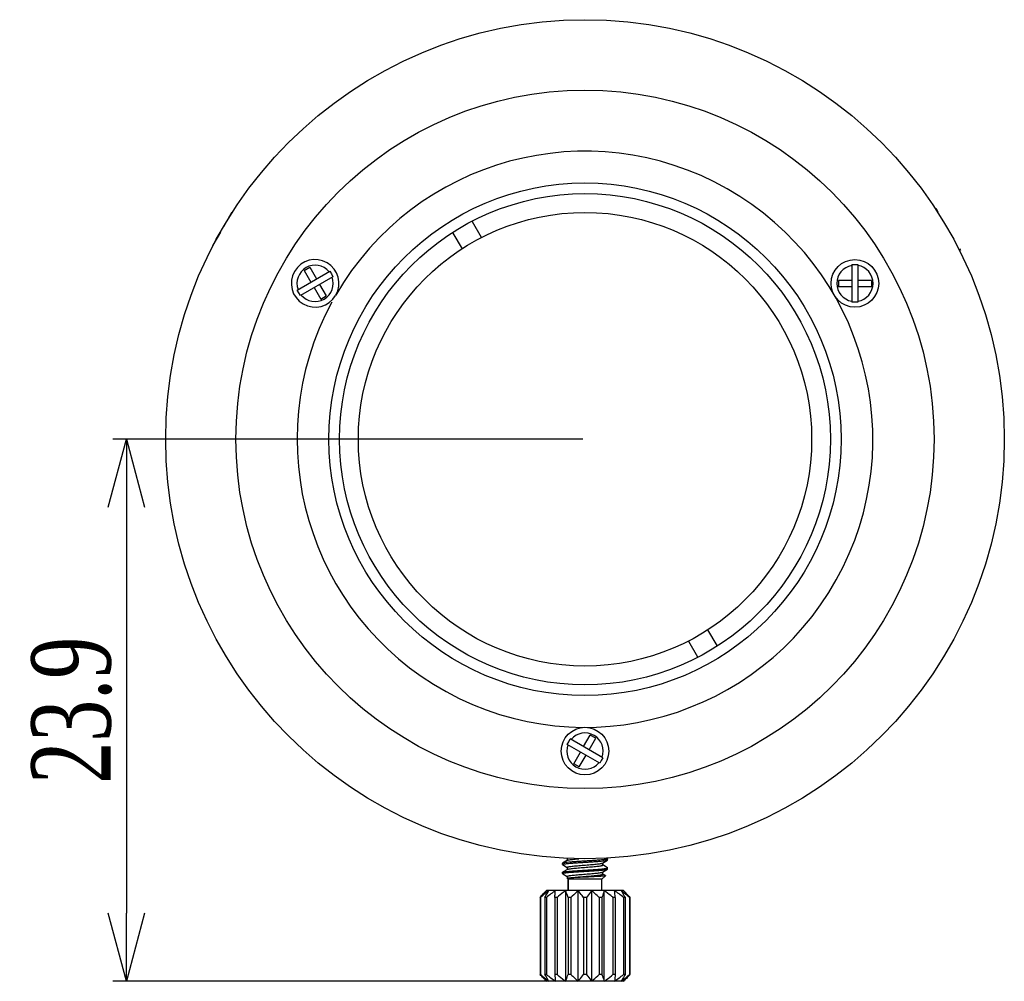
# Model space of a CAD drawing. Header units: millimetres. Extents: x 536 to 656, y -64 to 28.
# Tile 6 of 6: x 613 to 656, y -32 to 11. Entities that reach past the tile are written whole.
import ezdxf

# ---------------------------------------------------------------- set-up
doc = ezdxf.new("R2010")
doc.units = ezdxf.units.MM
doc.layers.get('0').update_dxf_attribs({"color": 50})
doc.layers.add('标注', color=7, linetype='Continuous', lineweight=9)
doc.styles.get("Standard").update_dxf_attribs({"font": 'times.ttf', "width": 0.7})
doc.dimstyles.new('ISO-25', dxfattribs={"dimtxt": 3.5, "dimasz": 3, "dimexe": 0.6, "dimexo": 0.1, "dimtad": 1, "dimdec": 3, "dimdsep": 46, "dimtxsty": 'Standard', "dimblk": 'OPEN30', "dimcen": 2.5, "dimadec": 3, "dimazin": 2, "dimtm": 1e-09, "dimtfac": 1, "dimtdec": 3, "dimtmove": 0, "dimatfit": 3, "dimldrblk": 'OPEN30', "dimfxl": 1, "dimtolj": 1, "dimarcsym": 0})

# ---------------------------------------------------------------- blocks, each defined once
blk = doc.blocks.new('_Open30')
at = {"color": 0, "linetype": 'ByBlock', "lineweight": -2}
for p, q in [((-1, 0.268), (0, 0)), ((0, 0), (-1, -0.268)), ((0, 0), (-1, 0))]:
    blk.add_line(p, q, dxfattribs=at)
blk = doc.blocks.new('*D9')
at = {"layer": 'Defpoints', "color": 0, "ltscale": 0.1, "transparency": 16777216}
for p in [(637.659, -7.657), (617.425, -31.557), (636.357, -31.557)]:
    blk.add_point(p, dxfattribs=at)
at = {"layer": '标注', "color": 0, "lineweight": -2, "ltscale": 0.1, "transparency": 16777216}
for p, q in [((637.559, -7.657), (616.825, -7.657)), ((617.425, -10.657), (617.425, -28.557)), ((636.257, -31.557), (616.825, -31.557))]:
    blk.add_line(p, q, dxfattribs=at)
at = {"layer": '标注', "color": 0, "lineweight": -2, "ltscale": 0.1, "transparency": 16777216, "xscale": 3, "yscale": 3, "zscale": 3}
for p, rotation in [((617.425, -7.657), 90), ((617.425, -31.557), 270)]:
    blk.add_blockref('_Open30', p, dxfattribs=dict(at, rotation=rotation))
at = {"layer": '标注', "color": 0, "ltscale": 0.1, "transparency": 16777216, "insert": (615.014, -19.607), "char_height": 3.5, "attachment_point": 5, "rotation": 90}
blk.add_mtext('\\A1;23.9', dxfattribs=at)

msp = doc.modelspace()

# ---------------------------------------------------------------- linework, layer by layer
at = {"color": 0, "linetype": 'Continuous'}
for p, q in [((622.0378, 2.2857), (621.7084, 1.7151)), ((622.0378, 2.2857), (621.7084, 1.7151)), ((653.1416, 2.5266), (653.2334, 2.3676)), ((633.0985, 1.2423), (632.698, 1.9359)), ((621.5702, 1.4758), (621.2378, 0.9)), ((621.5702, 1.4758), (621.2378, 0.9)), ((631.832, 1.4359), (632.2325, 0.7423)), ((654.1761, 0.7349), (654.2198, 0.6591)), ((649.4259, 0.0469), (649.4259, -1.6112)), ((649.4259, 0.0469), (649.5671, 0.0469)), ((649.5671, 0.0469), (649.7023, 0.0469)), ((649.7023, 0.0469), (649.7023, -1.6112)), ((624.9658, -1.0796), (626.4018, -0.2506)), ((625.272, -0.2161), (625.5165, -0.0749)), ((625.272, -0.2161), (625.5693, -0.7312)), ((625.5165, -0.0749), (625.8139, -0.59)), ((626.4018, -0.2506), (626.4693, -0.3676)), ((626.4693, -0.3676), (626.5399, -0.4899)), ((626.5399, -0.4899), (625.104, -1.3189)), ((625.952, -0.8293), (626.2464, -1.3392)), ((648.8372, -0.65), (648.8372, -0.9323)), ((649.4259, -0.65), (648.8372, -0.65)), ((650.297, -0.65), (649.7023, -0.65)), ((650.297, -0.65), (650.297, -0.9323)), ((625.0334, -1.1967), (624.9658, -1.0796)), ((625.104, -1.3189), (625.0334, -1.1967)), ((625.7075, -0.9705), (626.0019, -1.4803)), ((649.4259, -0.9323), (648.8372, -0.9323)), ((650.297, -0.9323), (649.7023, -0.9323)), ((626.0019, -1.4803), (626.2464, -1.3392)), ((649.5671, -1.6112), (649.4259, -1.6112)), ((649.7023, -1.6112), (649.5671, -1.6112)), ((643.4865, -16.7502), (643.086, -16.0566)), ((642.22, -16.5566), (642.6204, -17.2502)), ((637.5998, -21.2098), (637.8941, -20.6999)), ((637.8443, -21.351), (638.1386, -20.8411)), ((638.1386, -20.8411), (637.8941, -20.6999)), ((636.8737, -21.1097), (636.9413, -20.9926)), ((638.3096, -21.9387), (636.8737, -21.1097)), ((636.9413, -20.9926), (637.0119, -20.8704)), ((638.4478, -21.6994), (637.0119, -20.8704)), ((637.1642, -21.9642), (637.4616, -21.4491)), ((637.4087, -22.1053), (637.7061, -21.5903)), ((638.4478, -21.6994), (638.3772, -21.8217)), ((637.4087, -22.1053), (637.1642, -21.9642)), ((638.3772, -21.8217), (638.3096, -21.9387)), ((636.6653, -26.3502), (636.6592, -26.3571)), ((636.6592, -26.4072), (636.6592, -26.3571)), ((636.6592, -26.3571), (636.6592, -26.4072)), ((636.6653, -26.4141), (636.6592, -26.4072)), ((636.8834, -26.2232), (636.6653, -26.3502)), ((636.6653, -26.4141), (636.8757, -26.5366)), ((636.8757, -26.1321), (636.8757, -26.2277)), ((638.4351, -26.3411), (638.6532, -26.2141)), ((638.4427, -26.4321), (638.4427, -26.3366)), ((638.6532, -26.5502), (638.4427, -26.4277)), ((638.6532, -26.1502), (638.6221, -26.1321)), ((638.6532, -26.1502), (638.6592, -26.1571)), ((638.6532, -26.2141), (638.6592, -26.2072)), ((638.6592, -26.2072), (638.6592, -26.1571)), ((636.6592, -26.7571), (636.6653, -26.7502)), ((636.6592, -26.8071), (636.6592, -26.7571)), ((636.6822, -26.824), (636.6593, -26.8072)), ((636.8834, -26.6232), (636.6653, -26.7502)), ((636.6822, -26.824), (636.8757, -26.9366)), ((636.8757, -26.5321), (636.8757, -26.6277)), ((636.8757, -26.9321), (636.8757, -27.0236)), ((638.4092, -27.0571), (638.5641, -26.9022)), ((638.4351, -26.7411), (638.6532, -26.6141)), ((638.4427, -26.8321), (638.4427, -26.7366)), ((638.5624, -26.8974), (638.4427, -26.8277)), ((638.5624, -26.8974), (638.5641, -26.9022)), ((638.6532, -26.5502), (638.6592, -26.5571)), ((638.6532, -26.6141), (638.6592, -26.6072)), ((638.6592, -26.6072), (638.6592, -26.5571)), ((636.8827, -27.0236), (636.8757, -27.0236)), ((636.9092, -27.0571), (636.8757, -27.0236)), ((638.4092, -27.0571), (636.9092, -27.0571)), ((636.9092, -27.5571), (636.9092, -27.0571)), ((636.9092, -27.0571), (636.9092, -27.5571)), ((638.4092, -27.5571), (638.4092, -27.0571)), ((639.3592, -27.5571), (635.9592, -27.5571)), ((636.8092, -31.5571), (636.8092, -27.5571)), ((637.364, -31.5571), (637.364, -27.5571)), ((637.9544, -31.5571), (637.9544, -27.5571)), ((638.5092, -31.5571), (638.5092, -27.5571)), ((635.7025, -27.8571), (635.679, -27.8571)), ((635.679, -27.8571), (635.679, -31.2571)), ((635.7025, -27.8571), (635.7025, -31.2571)), ((635.9621, -27.8571), (635.8943, -27.8571)), ((635.8943, -27.8571), (635.8943, -31.2571)), ((635.9621, -27.8571), (635.9621, -31.2571)), ((636.4264, -27.8571), (636.3224, -27.8571)), ((636.3224, -27.8571), (636.3224, -31.2571)), ((636.4264, -27.8571), (636.4264, -31.2571)), ((637.0394, -27.8571), (636.9118, -27.8571)), ((636.9118, -27.8571), (636.9118, -31.2571)), ((637.0394, -27.8571), (637.0394, -31.2571)), ((637.7271, -27.8571), (637.5914, -27.8571)), ((637.5914, -27.8571), (637.5914, -31.2571)), ((637.7271, -27.8571), (637.7271, -31.2571)), ((638.4067, -27.8571), (638.2791, -27.8571)), ((638.2791, -27.8571), (638.2791, -31.2571)), ((638.4067, -27.8571), (638.4067, -31.2571)), ((638.9961, -27.8571), (638.8921, -27.8571)), ((638.8921, -27.8571), (638.8921, -31.2571)), ((638.9961, -27.8571), (638.9961, -31.2571)), ((639.4242, -27.8571), (639.3564, -27.8571)), ((639.3564, -27.8571), (639.3564, -31.2571)), ((639.4242, -27.8571), (639.4242, -31.2571)), ((639.6395, -27.8571), (639.6159, -27.8571)), ((639.6159, -27.8571), (639.6159, -31.2571)), ((639.6395, -27.8571), (639.6395, -31.2571)), ((635.7025, -31.2571), (635.679, -31.2571)), ((635.9621, -31.2571), (635.8943, -31.2571)), ((636.4264, -31.2571), (636.3224, -31.2571)), ((637.0394, -31.2571), (636.9118, -31.2571)), ((637.7271, -31.2571), (637.5914, -31.2571)), ((638.4067, -31.2571), (638.2791, -31.2571)), ((638.9961, -31.2571), (638.8921, -31.2571)), ((639.4242, -31.2571), (639.3564, -31.2571)), ((639.6395, -31.2571), (639.6159, -31.2571)), ((639.3592, -31.5571), (635.9592, -31.5571))]:
    msp.add_line(p, q, dxfattribs=at)
for centre, radius in [((637.6592, -7.6571), 18.5), ((637.6592, -7.6571), 15.4), ((637.6592, -7.6571), 11.3002), ((637.6592, -7.6571), 10.83), ((637.6592, -7.6571), 10), ((649.5671, -0.7821), 1.05), ((637.6592, -21.4071), 1.05)]:
    msp.add_circle(centre, radius, dxfattribs=at)
for centre, radius, start, end in [((637.6592, -7.6571), 12.7002, 151.57279, 150), ((622.211, 2.1857), 0.2, 123.40543, 150), ((621.411, 0.8), 0.2, 150, 176.59762), ((625.7514, -0.7821), 1.05, 330.00112, 329.5355), ((625.7514, -0.7821), 0.8, 39.72739, 200.27261), ((649.5671, -0.7821), 0.8, 100.16421, 259.83579), ((649.5671, -0.7821), 0.8, 279.72739, 80.27261), ((625.7514, -0.7821), 0.8, 220.16421, 19.83579), ((637.6592, -21.4071), 0.8, 340.16421, 139.83579), ((637.6592, -21.4071), 0.8, 159.72739, 320.27261), ((636.6633, -26.4072), 0.00407, 172.29022, 179.98596), ((638.6552, -26.1571), 0.00407, 352.29676, 359.986), ((638.6552, -26.5571), 0.00408, 351.80714, 359.97282), ((639.8461, -31.4387), 5.4931, 135.03877, 136.36461), ((618.6912, -30.0432), 20.4222, 6.14499, 6.99223), ((635.6194, -31.2953), 5.2878, 43.60964, 44.98697), ((656.6273, -29.0711), 20.4222, 186.14499, 186.99223), ((639.6991, -27.819), 5.2878, 223.60964, 224.98697), ((635.4724, -27.6756), 5.4931, 315.03877, 316.36461)]:
    msp.add_arc(centre, radius, start, end, dxfattribs=at)
for points, knots in [([(636.6593, -26.4066), (636.6596, -26.404), (636.6642, -26.4005), (636.671, -26.3972), (636.6834, -26.3928), (636.7042, -26.3877), (636.7356, -26.3819), (636.7752, -26.376), (636.8227, -26.3701), (636.8776, -26.3642), (636.9643, -26.3558), (637.0871, -26.3457), (637.2486, -26.3339), (637.4247, -26.3221), (637.6092, -26.3103), (637.7955, -26.2985), (637.9769, -26.2867), (638.147, -26.2749), (638.2998, -26.2632), (638.4137, -26.253), (638.492, -26.2446), (638.5401, -26.2387), (638.5802, -26.2328), (638.6123, -26.227), (638.6358, -26.2213), (638.6486, -26.2168), (638.6532, -26.2141)], [0, 0, 0, 0, 0.003981, 0.0073072, 0.0116428, 0.0234253, 0.0393555, 0.0593437, 0.0832298, 0.1108183, 0.1418674, 0.2132411, 0.2948456, 0.3837973, 0.4769467, 0.5709902, 0.6625969, 0.748518, 0.8257145, 0.8914643, 0.919311, 0.9434717, 0.9637471, 0.9799744, 0.9920577, 1, 1, 1, 1]), ([(638.6592, -26.1577), (638.6588, -26.1603), (638.6542, -26.1638), (638.6475, -26.1671), (638.6351, -26.1715), (638.6143, -26.1766), (638.5828, -26.1824), (638.5432, -26.1883), (638.4958, -26.1942), (638.4408, -26.2001), (638.3542, -26.2085), (638.2314, -26.2186), (638.0699, -26.2304), (637.8938, -26.2422), (637.7093, -26.254), (637.523, -26.2658), (637.3416, -26.2776), (637.1715, -26.2894), (637.0187, -26.3011), (636.9048, -26.3113), (636.8264, -26.3197), (636.7784, -26.3256), (636.7382, -26.3315), (636.7062, -26.3373), (636.6826, -26.343), (636.6699, -26.3475), (636.6653, -26.3502)], [0, 0, 0, 0, 0.0039808, 0.0073069, 0.0116423, 0.0234245, 0.0393546, 0.0593426, 0.0832286, 0.110817, 0.1418661, 0.2132397, 0.294844, 0.3837961, 0.4769458, 0.5709895, 0.6625962, 0.7485174, 0.8257143, 0.8914643, 0.919311, 0.9434717, 0.9637471, 0.9799744, 0.9920577, 1, 1, 1, 1]), ([(636.8757, -26.5321), (636.8757, -26.5299), (636.8786, -26.5262), (636.8838, -26.5229), (636.8929, -26.5185), (636.9085, -26.5134), (636.9322, -26.5076), (636.9623, -26.5018), (637.0142, -26.4933), (637.0928, -26.4832), (637.2012, -26.4716), (637.3258, -26.46), (637.462, -26.4483), (637.6051, -26.4365), (637.7502, -26.4248), (637.892, -26.4131), (638.0257, -26.4014), (638.1465, -26.3897), (638.2503, -26.3781), (638.3243, -26.368), (638.3723, -26.3596), (638.3991, -26.3537), (638.4195, -26.348), (638.4308, -26.3436), (638.4351, -26.3411)], [0, 0, 0, 0, 0.004371, 0.0076886, 0.0119416, 0.0234097, 0.0388992, 0.0583573, 0.0816469, 0.1389602, 0.2089332, 0.2891632, 0.3768692, 0.4689992, 0.5623428, 0.6536457, 0.7397272, 0.8175943, 0.8845524, 0.9383126, 0.9596706, 0.9771187, 0.9905596, 1, 1, 1, 1]), ([(636.8834, -26.2232), (636.8877, -26.2207), (636.8989, -26.2163), (636.9193, -26.2106), (636.9462, -26.2047), (636.9941, -26.1963), (637.0682, -26.1862), (637.1719, -26.1746), (637.2792, -26.1643), (637.3515, -26.1578), (637.383, -26.1551)], [0, 0, 0, 0, 0.00944013, 0.02288045, 0.04033, 0.0616859, 0.1154459, 0.18240423, 0.2602719, 0.32046503, 0.32046503, 0.32046503, 0.32046503]), ([(636.8834, -26.6232), (636.8877, -26.6207), (636.8989, -26.6163), (636.9193, -26.6106), (636.9462, -26.6047), (636.9941, -26.5963), (637.0682, -26.5862), (637.1719, -26.5746), (637.2928, -26.5629), (637.4264, -26.5512), (637.5683, -26.5395), (637.7133, -26.5278), (637.8565, -26.516), (637.9927, -26.5043), (638.1172, -26.4927), (638.2257, -26.4811), (638.3042, -26.471), (638.3562, -26.4625), (638.3862, -26.4567), (638.41, -26.4509), (638.4256, -26.4458), (638.4346, -26.4414), (638.4398, -26.4381), (638.4427, -26.4344), (638.4427, -26.4321)], [0, 0, 0, 0, 0.0094412, 0.0228805, 0.0403309, 0.0616862, 0.1154466, 0.1824051, 0.2602727, 0.3463546, 0.4376577, 0.5310011, 0.6231307, 0.7108361, 0.7910656, 0.8610385, 0.9183521, 0.9416427, 0.9611004, 0.9765897, 0.9880589, 0.9923097, 0.9956278, 1, 1, 1, 1]), ([(636.6592, -26.8071), (636.6592, -26.8046), (636.6634, -26.8009), (636.6698, -26.7978), (636.6778, -26.7947), (636.6878, -26.7918), (636.7055, -26.7875), (636.7329, -26.7824), (636.772, -26.7765), (636.8395, -26.7679), (636.9416, -26.7577), (637.0824, -26.746), (637.2439, -26.7343), (637.4202, -26.7224), (637.605, -26.7106), (637.7918, -26.6987), (637.9739, -26.6869), (638.1447, -26.6751), (638.2981, -26.6633), (638.4125, -26.6531), (638.4913, -26.6447), (638.5396, -26.6388), (638.5799, -26.6329), (638.6121, -26.6271), (638.6358, -26.6213), (638.6486, -26.6168), (638.6532, -26.6141)], [0, 0, 0, 0, 0.0037444, 0.0069108, 0.0110835, 0.016296, 0.0225553, 0.0381972, 0.057929, 0.0815927, 0.1398925, 0.2110741, 0.2926246, 0.3816469, 0.4749713, 0.5692693, 0.6611825, 0.747433, 0.8249535, 0.8909945, 0.918967, 0.943237, 0.9636028, 0.9799003, 0.9920318, 1, 1, 1, 1]), ([(636.6653, -26.7502), (636.6699, -26.7475), (636.6826, -26.743), (636.7062, -26.7373), (636.7382, -26.7315), (636.7784, -26.7256), (636.8264, -26.7197), (636.9047, -26.7113), (637.0186, -26.7011), (637.1713, -26.6894), (637.3414, -26.6776), (637.5227, -26.6658), (637.709, -26.654), (637.8934, -26.6422), (638.0696, -26.6304), (638.2311, -26.6186), (638.3539, -26.6085), (638.4406, -26.6002), (638.4955, -26.5942), (638.543, -26.5883), (638.5827, -26.5825), (638.6141, -26.5766), (638.6349, -26.5715), (638.6474, -26.5671), (638.6542, -26.5639), (638.6588, -26.5604), (638.6592, -26.5577)], [0, 0, 0, 0, 0.0079402, 0.0200178, 0.0362407, 0.0565071, 0.0806603, 0.1084961, 0.1742261, 0.2514016, 0.3373018, 0.4288883, 0.5229169, 0.6160555, 0.7050041, 0.7866138, 0.858002, 0.8890611, 0.9166618, 0.940562, 0.9605668, 0.9765159, 0.9883195, 0.9926658, 0.9960027, 1, 1, 1, 1]), ([(636.8757, -26.9321), (636.8757, -26.9299), (636.8786, -26.9262), (636.8838, -26.9229), (636.8929, -26.9185), (636.9085, -26.9134), (636.9322, -26.9076), (636.9623, -26.9018), (637.0142, -26.8933), (637.0928, -26.8832), (637.2012, -26.8716), (637.3258, -26.86), (637.462, -26.8483), (637.6051, -26.8365), (637.7502, -26.8248), (637.892, -26.8131), (638.0257, -26.8014), (638.1465, -26.7897), (638.2503, -26.7781), (638.3243, -26.768), (638.3723, -26.7596), (638.3991, -26.7537), (638.4195, -26.748), (638.4308, -26.7436), (638.4351, -26.7411)], [0, 0, 0, 0, 0.0043719, 0.0076894, 0.011941, 0.0234104, 0.0388989, 0.0583576, 0.0816471, 0.1389608, 0.2089338, 0.2891637, 0.3768692, 0.4689989, 0.5623422, 0.6536451, 0.7397268, 0.8175941, 0.8845524, 0.9383128, 0.959669, 0.977119, 0.9905583, 1, 1, 1, 1]), ([(636.8827, -27.0236), (636.8868, -27.0211), (636.8979, -27.0167), (636.9179, -27.0109), (636.9444, -27.0051), (636.9772, -26.9992), (637.016, -26.9933), (637.0787, -26.985), (637.1691, -26.9749), (637.2899, -26.9632), (637.4236, -26.9515), (637.5656, -26.9397), (637.7109, -26.928), (637.8544, -26.9162), (637.991, -26.9045), (638.116, -26.8928), (638.2249, -26.8812), (638.3037, -26.871), (638.3558, -26.8626), (638.386, -26.8568), (638.4098, -26.8509), (638.4255, -26.8459), (638.4346, -26.8415), (638.4398, -26.8381), (638.4427, -26.8345), (638.4427, -26.8321)], [0, 0, 0, 0, 0.0091952, 0.0224035, 0.039639, 0.0608001, 0.0857382, 0.1142484, 0.1809964, 0.2587557, 0.3448249, 0.4361992, 0.5296821, 0.6220012, 0.709926, 0.7903844, 0.8605759, 0.9180799, 0.9414493, 0.9609753, 0.9765177, 0.9880262, 0.9922913, 0.9956188, 1, 1, 1, 1]), ([(638.5641, -26.9022), (638.5634, -26.903), (638.5611, -26.9043), (638.5541, -26.907), (638.541, -26.91), (638.5201, -26.9134), (638.4926, -26.9169), (638.4586, -26.9204), (638.4183, -26.924), (638.3721, -26.9276), (638.2995, -26.9326), (638.197, -26.9388), (638.0622, -26.9461), (637.915, -26.9534), (637.7603, -26.9608), (637.6036, -26.9683), (637.4503, -26.9758), (637.3062, -26.9834), (637.1942, -26.9899), (637.1133, -26.9953), (637.0604, -26.9993), (637.0136, -27.0032), (636.9734, -27.0071), (636.9401, -27.011), (636.9141, -27.0149), (636.8971, -27.0183), (636.8875, -27.0213), (636.884, -27.0228), (636.8827, -27.0236)], [0, 0, 0, 0, 0.001884, 0.0046868, 0.0132276, 0.0257519, 0.0422149, 0.0625264, 0.0865435, 0.1140968, 0.1449764, 0.2157428, 0.2966056, 0.3849239, 0.4777271, 0.5718071, 0.6638257, 0.7504266, 0.828363, 0.8631294, 0.8946302, 0.9225461, 0.946596, 0.9665284, 0.9821474, 0.9933069, 0.997203, 1, 1, 1, 1]), ([(635.679, -27.8571), (635.6947, -27.8394), (635.7576, -27.7688), (635.8216, -27.6993), (635.8705, -27.6481)], [0, 0, 0, 0, 0.251161, 1, 1, 1, 1]), ([(636.0618, -27.5571), (636.0311, -27.5811), (635.909, -27.6783), (635.7904, -27.7797), (635.7025, -27.8571)], [0, 0, 0, 0, 0.2494554, 1, 1, 1, 1]), ([(635.8943, -27.8571), (635.9079, -27.8314), (635.9619, -27.7304), (636.0179, -27.6305), (636.0618, -27.5571)], [0, 0, 0, 0, 0.2542981, 1, 1, 1, 1]), ([(636.3224, -27.8571), (636.3252, -27.8315), (636.3362, -27.7314), (636.3478, -27.6314), (636.357, -27.5571)], [0, 0, 0, 0, 0.2566938, 1, 1, 1, 1]), ([(636.8092, -27.5571), (636.7766, -27.5811), (636.6467, -27.6782), (636.5201, -27.7796), (636.4264, -27.8571)], [0, 0, 0, 0, 0.2498181, 1, 1, 1, 1]), ([(636.9118, -27.8571), (636.9035, -27.8314), (636.8706, -27.731), (636.8363, -27.631), (636.8092, -27.5571)], [0, 0, 0, 0, 0.2557184, 1, 1, 1, 1]), ([(637.364, -27.5571), (637.3363, -27.5811), (637.2257, -27.6786), (637.1186, -27.7798), (637.0394, -27.8571)], [0, 0, 0, 0, 0.2488631, 1, 1, 1, 1]), ([(637.5914, -27.8571), (637.5729, -27.8314), (637.4992, -27.7298), (637.4231, -27.6299), (637.364, -27.5571)], [0, 0, 0, 0, 0.2529357, 1, 1, 1, 1]), ([(637.9544, -27.5571), (637.9349, -27.5812), (637.8569, -27.6795), (637.7822, -27.7804), (637.7271, -27.8571)], [0, 0, 0, 0, 0.246773, 1, 1, 1, 1]), ([(638.2791, -27.8571), (638.2526, -27.8313), (638.1466, -27.729), (638.038, -27.6293), (637.9544, -27.5571)], [0, 0, 0, 0, 0.2510558, 1, 1, 1, 1]), ([(638.5092, -27.5571), (638.5004, -27.5813), (638.4647, -27.6808), (638.4313, -27.7811), (638.4067, -27.8571)], [0, 0, 0, 0, 0.2436379, 1, 1, 1, 1]), ([(638.8921, -27.8571), (638.8608, -27.8313), (638.7354, -27.7286), (638.6073, -27.629), (638.5092, -27.5571)], [0, 0, 0, 0, 0.2501902, 1, 1, 1, 1]), ([(639.2567, -27.5571), (639.2711, -27.5813), (639.329, -27.6801), (639.3838, -27.7807), (639.4242, -27.8571)], [0, 0, 0, 0, 0.2452442, 1, 1, 1, 1]), ([(639.6159, -27.8571), (639.5866, -27.8313), (639.469, -27.7288), (639.3489, -27.6291), (639.2567, -27.5571)], [0, 0, 0, 0, 0.2505195, 1, 1, 1, 1]), ([(639.448, -27.6481), (639.4642, -27.6651), (639.5291, -27.7339), (639.5925, -27.804), (639.6395, -27.8571)], [0, 0, 0, 0, 0.2487679, 1, 1, 1, 1]), ([(635.8705, -31.4662), (635.8542, -31.4492), (635.7894, -31.3804), (635.726, -31.3103), (635.679, -31.2571)], [0, 0, 0, 0, 0.2487679, 1, 1, 1, 1]), ([(635.7025, -31.2571), (635.7319, -31.283), (635.8494, -31.3855), (635.9696, -31.4852), (636.0618, -31.5571)], [0, 0, 0, 0, 0.2505195, 1, 1, 1, 1]), ([(636.0618, -31.5571), (636.0473, -31.533), (635.9895, -31.4342), (635.9347, -31.3336), (635.8943, -31.2571)], [0, 0, 0, 0, 0.2452442, 1, 1, 1, 1]), ([(636.4264, -31.2571), (636.4576, -31.283), (636.5831, -31.3857), (636.7111, -31.4853), (636.8092, -31.5571)], [0, 0, 0, 0, 0.2501902, 1, 1, 1, 1]), ([(636.8092, -31.5571), (636.8181, -31.533), (636.8537, -31.4335), (636.8872, -31.3332), (636.9118, -31.2571)], [0, 0, 0, 0, 0.2436379, 1, 1, 1, 1]), ([(637.0394, -31.2571), (637.0658, -31.283), (637.1719, -31.3853), (637.2805, -31.485), (637.364, -31.5571)], [0, 0, 0, 0, 0.2510558, 1, 1, 1, 1]), ([(637.364, -31.5571), (637.3835, -31.5331), (637.4616, -31.4348), (637.5363, -31.3339), (637.5914, -31.2571)], [0, 0, 0, 0, 0.246773, 1, 1, 1, 1]), ([(637.7271, -31.2571), (637.7456, -31.2829), (637.8193, -31.3845), (637.8954, -31.4843), (637.9544, -31.5571)], [0, 0, 0, 0, 0.2529357, 1, 1, 1, 1]), ([(637.9544, -31.5571), (637.9822, -31.5332), (638.0927, -31.4357), (638.1999, -31.3344), (638.2791, -31.2571)], [0, 0, 0, 0, 0.2488631, 1, 1, 1, 1]), ([(638.4067, -31.2571), (638.415, -31.2829), (638.4479, -31.3833), (638.4822, -31.4833), (638.5092, -31.5571)], [0, 0, 0, 0, 0.2557184, 1, 1, 1, 1]), ([(638.5092, -31.5571), (638.5419, -31.5332), (638.6718, -31.4361), (638.7984, -31.3347), (638.8921, -31.2571)], [0, 0, 0, 0, 0.2498181, 1, 1, 1, 1]), ([(638.9961, -31.2571), (638.9933, -31.2828), (638.9822, -31.3829), (638.9707, -31.4829), (638.9615, -31.5571)], [0, 0, 0, 0, 0.2566938, 1, 1, 1, 1]), ([(639.4242, -31.2571), (639.4106, -31.2829), (639.3566, -31.3839), (639.3005, -31.4838), (639.2567, -31.5571)], [0, 0, 0, 0, 0.2542981, 1, 1, 1, 1]), ([(639.2567, -31.5571), (639.2874, -31.5332), (639.4094, -31.436), (639.5281, -31.3346), (639.6159, -31.2571)], [0, 0, 0, 0, 0.2494554, 1, 1, 1, 1]), ([(639.6395, -31.2571), (639.6238, -31.2749), (639.5609, -31.3455), (639.4969, -31.415), (639.448, -31.4662)], [0, 0, 0, 0, 0.251161, 1, 1, 1, 1])]:
    msp.add_open_spline(points, degree=3, knots=knots, dxfattribs=at)
for points in [[(636.357, -27.5571), (636.2222, -27.6528), (636.091, -27.7537), (635.9621, -27.8571)], [(639.3564, -27.8571), (639.2274, -27.7537), (639.0963, -27.6528), (638.9615, -27.5571)], [(635.9621, -31.2571), (636.091, -31.3606), (636.2222, -31.4615), (636.357, -31.5571)], [(638.9615, -31.5571), (639.0963, -31.4615), (639.2274, -31.3606), (639.3564, -31.2571)]]:
    msp.add_open_spline(points, degree=3, dxfattribs=at)

# ---------------------------------------------------------------- dimensions: what is measured, and where the dimension line sits
at = {"layer": '标注', "color": 0, "ltscale": 0.1}
dim = msp.add_linear_dim(base=(617.4247, -31.5571), p1=(637.6592, -7.6571), p2=(636.357, -31.5571), angle=90, dimstyle='ISO-25', dxfattribs=at)
dim.commit()
dim.dimension.update_dxf_attribs({"geometry": '*D9', "text_midpoint": (615.0143, -19.6071)})

doc.saveas('drawing.dxf')
